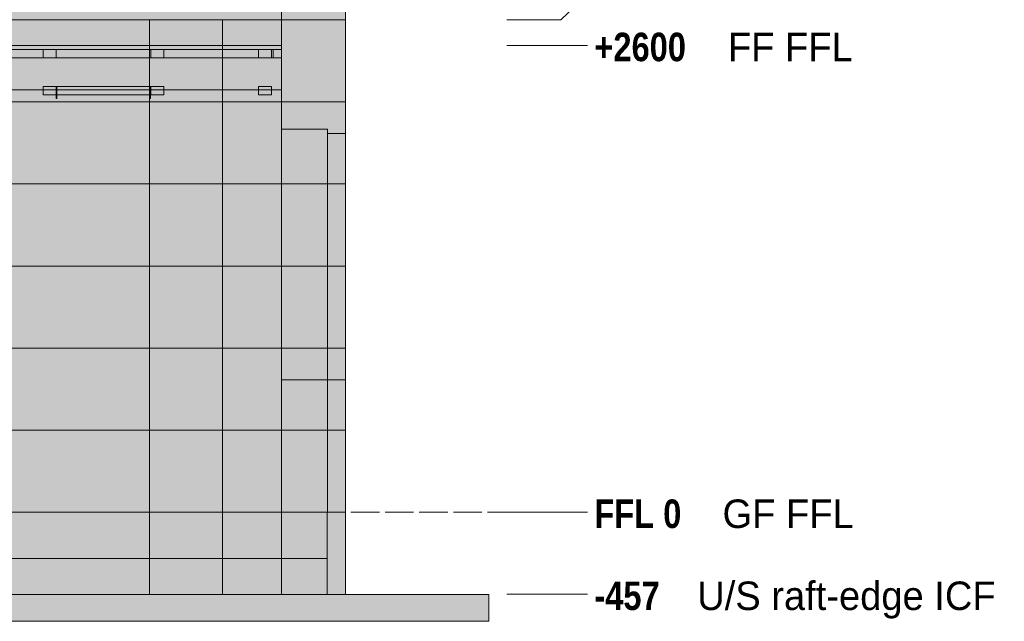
# Model space of a CAD drawing. Header units: millimetres. Extents: x 17 to 413, y 4 to 292.
# Tile 27 of 30: x 259 to 302, y 130 to 157. Entities that reach past the tile are written whole.
import ezdxf

# ---------------------------------------------------------------- set-up
doc = ezdxf.new("R2010")
doc.units = ezdxf.units.MM
doc.linetypes.add('DASHED', pattern=[1.524, 1.27, -0.254])
for name, color, linetype in [('FILL-BELOW', 7, 'Continuous'), ('FILL-EPS', 7, 'Continuous'), ('FILL-LIGHT', 7, 'Continuous'), ('FILL-TIMBER', 7, 'Continuous'), ('LINE-C_2E8C94', 7, 'Continuous'), ('LINE-C_337880', 7, 'Continuous'), ('LINE-INK', 7, 'Continuous'), ('LINE-STEEL', 7, 'Continuous'), ('LINE-STEEL-DASH', 7, 'DASHED'), ('LINE-STEEL_GREY', 7, 'Continuous'), ('LINE-TIMBER_DK', 7, 'Continuous'), ('TEXT-STEEL', 7, 'Continuous')]:
    doc.layers.add(name, color=color, linetype=linetype)
doc.styles.add('OpenSansCondensed-Bold', font='OpenSansCondensed-Bold.ttf')

msp = doc.modelspace()

# ---------------------------------------------------------------- hatches: boundary and pattern name
at = {"layer": 'FILL-BELOW', "true_color": 0x8c8c91}
h = msp.add_hatch(color=252, dxfattribs=at)
h.dxf.hatch_style = 1
h.paths.add_polyline_path([(196.785, 155.88), (196.785, 156.056), (212.615, 156.056), (231.815, 156.056), (251.015, 156.056), (270.215, 156.056), (270.215, 155.88), (251.015, 155.88), (231.815, 155.88), (212.615, 155.88)])
h = msp.add_hatch(color=252, dxfattribs=at)
h.dxf.hatch_style = 1
h.paths.add_polyline_path([(196.785, 156.056), (203.015, 156.056), (222.215, 156.056), (241.415, 156.056), (260.615, 156.056), (270.215, 156.056), (270.215, 155.88), (260.615, 155.88), (241.415, 155.88), (222.215, 155.88), (212.615, 155.88), (203.015, 155.88), (196.785, 155.88)])
h = msp.add_hatch(color=252, dxfattribs=at)
h.dxf.hatch_style = 1
h.paths.add_polyline_path([(196.785, 156.056), (203.015, 156.056), (212.615, 156.056), (231.815, 156.056), (251.015, 156.056), (260.615, 156.056), (270.215, 156.056), (270.215, 155.88), (251.015, 155.88), (231.815, 155.88), (212.615, 155.88), (203.015, 155.88), (196.785, 155.88)])
h = msp.add_hatch(color=252, dxfattribs=at)
h.dxf.hatch_style = 1
h.paths.add_polyline_path([(196.785, 156.056), (203.015, 156.056), (222.215, 156.056), (241.415, 156.056), (260.615, 156.056), (270.215, 156.056), (270.215, 155.88), (260.615, 155.88), (241.415, 155.88), (222.215, 155.88), (212.615, 155.88), (203.015, 155.88), (196.785, 155.88)])
h = msp.add_hatch(color=252, dxfattribs=at)
h.dxf.hatch_style = 1
h.paths.add_polyline_path([(196.785, 156.056), (203.015, 156.056), (212.615, 156.056), (231.815, 156.056), (251.015, 156.056), (260.615, 156.056), (270.215, 156.056), (270.215, 155.88), (251.015, 155.88), (231.815, 155.88), (212.615, 155.88), (203.015, 155.88), (196.785, 155.88)])
h = msp.add_hatch(color=252, dxfattribs=at)
h.dxf.hatch_style = 1
h.paths.add_polyline_path([(196.785, 156.056), (203.015, 156.056), (222.215, 156.056), (241.415, 156.056), (260.615, 156.056), (270.215, 156.056), (270.215, 155.88), (260.615, 155.88), (241.415, 155.88), (222.215, 155.88), (212.615, 155.88), (203.015, 155.88), (196.785, 155.88)])
h = msp.add_hatch(color=252, dxfattribs=at)
h.dxf.hatch_style = 1
h.paths.add_polyline_path([(196.785, 156.056), (203.015, 156.056), (212.615, 156.056), (231.815, 156.056), (251.015, 156.056), (260.615, 156.056), (270.215, 156.056), (270.215, 155.88), (251.015, 155.88), (231.815, 155.88), (212.615, 155.88), (203.015, 155.88), (196.785, 155.88)])
h = msp.add_hatch(color=252, dxfattribs=at)
h.dxf.hatch_style = 1
h.paths.add_polyline_path([(196.785, 156.056), (203.015, 156.056), (222.215, 156.056), (241.415, 156.056), (260.615, 156.056), (270.215, 156.056), (270.215, 155.88), (260.615, 155.88), (241.415, 155.88), (222.215, 155.88), (212.615, 155.88), (203.015, 155.88), (196.785, 155.88)])
h = msp.add_hatch(color=252, dxfattribs=at)
h.dxf.hatch_style = 1
h.paths.add_polyline_path([(196.785, 156.056), (203.015, 156.056), (212.615, 156.056), (231.815, 156.056), (251.015, 156.056), (260.615, 156.056), (270.215, 156.056), (270.215, 155.88), (251.015, 155.88), (231.815, 155.88), (212.615, 155.88), (203.015, 155.88), (196.785, 155.88)])
h = msp.add_hatch(color=252, dxfattribs=at)
h.dxf.hatch_style = 1
h.paths.add_polyline_path([(196.785, 156.056), (203.015, 156.056), (222.215, 156.056), (241.415, 156.056), (260.615, 156.056), (270.215, 156.056), (270.215, 155.88), (260.615, 155.88), (241.415, 155.88), (222.215, 155.88), (212.615, 155.88), (203.015, 155.88), (196.785, 155.88)])
h = msp.add_hatch(color=252, dxfattribs=at)
h.dxf.hatch_style = 1
h.paths.add_polyline_path([(196.785, 156.056), (270.215, 156.056), (270.215, 155.88), (212.615, 155.88), (196.785, 155.88)])
h = msp.add_hatch(color=252, dxfattribs=at)
h.dxf.hatch_style = 1
h.paths.add_polyline_path([(252.408, 156.056), (260.615, 156.056), (270.215, 156.056), (270.215, 155.88), (260.615, 155.88), (252.408, 155.88)])
at = {"layer": 'FILL-EPS', "true_color": 0xccffff}
h = msp.add_hatch(color=7, dxfattribs=at)
h.dxf.hatch_style = 1
h.paths.add_polyline_path([(196.787, 157.202), (196.787, 177.562), (230.393, 201.093), (236.607, 201.093), (270.213, 177.562), (270.213, 157.202), (196.787, 157.202)])
h.paths.add_polyline_path([(227.996, 164.317), (233.6, 164.317), (233.6, 172.855), (227.996, 172.855)], flags=0)
h = msp.add_hatch(color=7, dxfattribs=at)
h.dxf.hatch_style = 1
h.paths.add_polyline_path([(196.787, 157.202), (196.787, 177.562), (196.866, 177.617), (230.393, 201.093), (236.607, 201.093), (237.361, 200.565), (237.374, 200.556), (237.374, 200.556), (237.374, 200.556), (237.374, 200.556), (270.134, 177.617), (270.213, 177.562), (270.213, 175.49), (270.213, 157.202)])
h.paths.add_polyline_path([(227.796, 164.317), (233.8, 164.317), (233.8, 173.055), (227.796, 173.055)], flags=0)
h = msp.add_hatch(color=7, dxfattribs=at)
h.dxf.hatch_style = 1
h.paths.add_polyline_path([(196.787, 157.202), (196.787, 175.49), (196.866, 175.49), (196.866, 177.617), (197.318, 177.933), (229.625, 200.555), (229.626, 200.556), (229.72, 200.622), (230.393, 201.093), (236.607, 201.093), (270.134, 177.617), (270.134, 175.49), (270.213, 175.49), (270.213, 157.202)])
h.paths.add_polyline_path([(225.113, 173.054), (225.1, 173.055), (225.1, 164.317), (231.104, 164.317), (231.104, 173.055), (225.113, 173.055)], flags=0)
h = msp.add_hatch(color=7, dxfattribs=at)
h.dxf.hatch_style = 1
h.paths.add_polyline_path([(196.787, 157.202), (196.787, 177.562), (230.393, 201.093), (236.607, 201.093), (270.213, 177.562), (270.213, 157.202)])
h.paths.add_polyline_path([(225.3, 172.855), (225.3, 164.317), (230.904, 164.317), (230.904, 172.855)], flags=0)
h = msp.add_hatch(color=7, dxfattribs=at)
h.dxf.hatch_style = 1
h.paths.add_polyline_path([(270.21, 177.574), (270.211, 177.574), (270.211, 177.574), (270.213, 177.562), (273.06, 175.568), (273.06, 168.951), (273.06, 157.202), (270.213, 157.202), (270.213, 177.562), (270.209, 177.574)])
h = msp.add_hatch(color=7, dxfattribs=at)
h.dxf.hatch_style = 1
h.paths.add_polyline_path([(270.213, 157.202), (270.213, 177.562), (273.06, 175.568), (273.06, 168.966), (273.06, 168.963), (273.06, 157.202)])
h = msp.add_hatch(color=7, dxfattribs=at)
h.dxf.hatch_style = 1
h.paths.add_polyline_path([(270.213, 175.49), (270.213, 175.49), (270.213, 175.502), (270.213, 175.502), (270.213, 177.562), (273.06, 175.568), (273.06, 175.49), (273.06, 168.951), (273.06, 157.202), (270.213, 157.202), (270.213, 175.49)])
h = msp.add_hatch(color=7, dxfattribs=at)
h.dxf.hatch_style = 1
h.paths.add_polyline_path([(270.212, 157.189), (270.212, 157.189), (270.213, 157.193), (270.213, 157.198), (270.213, 157.202), (270.213, 175.49), (270.215, 175.49), (270.215, 175.493), (270.215, 175.49), (273.06, 175.49), (273.06, 168.974), (273.06, 168.971), (273.06, 168.966), (273.06, 168.963), (273.06, 157.202), (270.215, 157.202), (270.213, 157.189), (270.213, 157.189), (270.212, 157.189)])
h = msp.add_hatch(color=7, dxfattribs=at)
h.dxf.hatch_style = 1
h.paths.add_polyline_path([(270.215, 157.202), (270.215, 175.49), (273.06, 175.49), (273.06, 157.202)])
h = msp.add_hatch(color=7, dxfattribs=at)
h.dxf.hatch_style = 1
h.paths.add_polyline_path([(270.215, 175.49), (273.06, 175.49), (273.06, 157.202), (270.215, 157.202)])
h = msp.add_hatch(color=7, dxfattribs=at)
h.dxf.hatch_style = 1
h.paths.add_polyline_path([(196.787, 135.256), (196.787, 157.202), (270.213, 157.202), (270.213, 135.256)])
h = msp.add_hatch(color=7, dxfattribs=at)
h.dxf.hatch_style = 1
h.paths.add_polyline_path([(196.787, 157.202), (270.213, 157.202), (270.213, 135.256), (196.787, 135.256)])
h = msp.add_hatch(color=7, dxfattribs=at)
h.dxf.hatch_style = 1
h.paths.add_polyline_path([(196.787, 135.256), (196.787, 157.202), (270.213, 157.202), (270.213, 135.256)])
h = msp.add_hatch(color=7, dxfattribs=at)
h.dxf.hatch_style = 1
h.paths.add_polyline_path([(196.787, 157.202), (270.213, 157.202), (270.213, 135.256), (196.787, 135.256)])
h = msp.add_hatch(color=7, dxfattribs=at)
h.dxf.hatch_style = 1
h.paths.add_polyline_path([(270.211, 157.189), (270.213, 157.202), (270.211, 157.189)])
h = msp.add_hatch(color=7, dxfattribs=at)
h.dxf.hatch_style = 1
h.paths.add_polyline_path([(270.214, 157.214), (270.215, 157.202), (273.06, 157.202), (273.06, 135.256), (270.215, 135.256), (270.213, 135.256), (270.213, 157.202), (270.213, 157.202), (270.213, 157.214)])
h = msp.add_hatch(color=7, dxfattribs=at)
h.dxf.hatch_style = 1
h.paths.add_polyline_path([(270.213, 135.256), (270.213, 157.202), (273.06, 157.202), (273.06, 135.256)])
h = msp.add_hatch(color=7, dxfattribs=at)
h.dxf.hatch_style = 1
h.paths.add_polyline_path([(270.214, 135.243), (270.213, 135.243), (270.213, 157.202), (270.215, 157.202), (273.06, 157.202), (273.06, 135.256), (270.215, 135.256)])
h = msp.add_hatch(color=7, dxfattribs=at)
h.dxf.hatch_style = 1
h.paths.add_polyline_path([(270.213, 157.202), (273.06, 157.202), (273.06, 135.256), (270.213, 135.256)])
h = msp.add_hatch(color=7, dxfattribs=at)
h.dxf.hatch_style = 1
h.paths.add_polyline_path([(270.215, 135.256), (270.215, 157.202), (273.06, 157.202), (273.06, 135.256)])
h = msp.add_hatch(color=7, dxfattribs=at)
h.dxf.hatch_style = 1
h.paths.add_polyline_path([(270.215, 157.202), (273.06, 157.202), (273.06, 135.256), (270.215, 135.256)])
h = msp.add_hatch(color=7, dxfattribs=at)
h.dxf.hatch_style = 1
h.paths.add_polyline_path([(270.215, 152.329), (272.256, 152.329), (272.256, 141.152), (270.215, 141.152)])
h = msp.add_hatch(color=7, dxfattribs=at)
h.dxf.hatch_style = 1
h.paths.add_polyline_path([(270.215, 141.152), (270.215, 152.329), (272.256, 152.329), (272.256, 141.152)])
h = msp.add_hatch(color=7, dxfattribs=at)
h.dxf.hatch_style = 1
h.paths.add_polyline_path([(270.215, 152.329), (272.256, 152.329), (272.256, 135.256), (270.215, 135.256)])
h = msp.add_hatch(color=7, dxfattribs=at)
h.dxf.hatch_style = 1
h.paths.add_polyline_path([(270.215, 135.256), (270.215, 152.329), (272.256, 152.329), (272.256, 135.256)])
h = msp.add_hatch(color=7, dxfattribs=at)
h.dxf.hatch_style = 1
h.paths.add_polyline_path([(272.256, 152.129), (273.06, 152.129), (273.06, 141.152), (272.256, 141.152)])
h = msp.add_hatch(color=7, dxfattribs=at)
h.dxf.hatch_style = 1
h.paths.add_polyline_path([(272.256, 141.152), (272.256, 152.129), (273.06, 152.129), (273.06, 141.152)])
h = msp.add_hatch(color=7, dxfattribs=at)
h.dxf.hatch_style = 1
h.paths.add_polyline_path([(272.256, 152.129), (273.06, 152.129), (273.06, 135.256), (272.256, 135.256)])
h = msp.add_hatch(color=7, dxfattribs=at)
h.dxf.hatch_style = 1
h.paths.add_polyline_path([(272.256, 135.256), (272.256, 152.129), (273.06, 152.129), (273.06, 135.256)])
h = msp.add_hatch(color=7, dxfattribs=at)
h.dxf.hatch_style = 1
h.paths.add_polyline_path([(196.787, 131.598), (196.787, 135.256), (270.213, 135.256), (270.213, 131.598)])
h = msp.add_hatch(color=7, dxfattribs=at)
h.dxf.hatch_style = 1
h.paths.add_polyline_path([(196.787, 135.256), (269.396, 135.256), (269.4, 135.256), (270.213, 135.256), (270.213, 131.598), (269.4, 131.598), (196.787, 131.598)])
h = msp.add_hatch(color=7, dxfattribs=at)
h.dxf.hatch_style = 1
h.paths.add_polyline_path([(196.787, 131.598), (196.787, 135.256), (269.401, 135.256), (270.213, 135.256), (270.213, 131.598), (269.401, 131.598)])
h = msp.add_hatch(color=7, dxfattribs=at)
h.dxf.hatch_style = 1
h.paths.add_polyline_path([(196.787, 135.256), (270.213, 135.256), (270.213, 131.598), (196.787, 131.598)])
h = msp.add_hatch(color=7, dxfattribs=at)
h.dxf.hatch_style = 1
h.paths.add_polyline_path([(270.213, 131.598), (270.213, 135.256), (273.06, 135.256), (273.06, 131.598)])
h = msp.add_hatch(color=7, dxfattribs=at)
h.dxf.hatch_style = 1
h.paths.add_polyline_path([(270.213, 135.256), (272.247, 135.256), (272.247, 131.598), (270.213, 131.598)])
h = msp.add_hatch(color=7, dxfattribs=at)
h.dxf.hatch_style = 1
h.paths.add_polyline_path([(270.213, 131.598), (270.213, 135.256), (271.026, 135.256), (272.247, 135.256), (272.247, 131.598), (271.026, 131.598)])
h = msp.add_hatch(color=7, dxfattribs=at)
h.dxf.hatch_style = 1
h.paths.add_polyline_path([(270.213, 135.256), (273.06, 135.256), (273.06, 131.598), (270.213, 131.598)])
h = msp.add_hatch(color=7, dxfattribs=at)
h.dxf.hatch_style = 1
h.paths.add_polyline_path([(272.247, 135.256), (273.06, 135.256), (273.06, 131.598), (272.247, 131.598)])
h = msp.add_hatch(color=7, dxfattribs=at)
h.dxf.hatch_style = 1
h.paths.add_polyline_path([(272.247, 131.598), (272.247, 135.256), (273.06, 135.256), (273.06, 131.598), (272.247, 131.598)])
h = msp.add_hatch(color=7, dxfattribs=at)
h.dxf.hatch_style = 1
h.paths.add_polyline_path([(272.247, 135.256), (273.06, 135.256), (273.06, 131.598), (272.247, 131.598)])
h = msp.add_hatch(color=7, dxfattribs=at)
h.dxf.hatch_style = 1
h.paths.add_polyline_path([(272.247, 131.598), (272.247, 135.256), (273.06, 135.256), (273.06, 131.598), (272.247, 131.598)])
at = {"layer": 'FILL-EPS', "true_color": 0xc0f0f0}
h = msp.add_hatch(color=254, dxfattribs=at)
h.dxf.hatch_style = 1
h.paths.add_polyline_path([(273.06, 135.256), (273.06, 135.256), (273.06, 135.269), (273.064, 135.269), (273.065, 135.269), (273.067, 135.269), (273.067, 131.598), (273.067, 131.586), (273.063, 131.586), (273.061, 131.586), (273.06, 131.586), (273.06, 135.256)])
at = {"layer": 'FILL-LIGHT', "true_color": 0xdbdbde}
h = msp.add_hatch(color=254, dxfattribs=at)
h.dxf.hatch_style = 1
h.paths.add_polyline_path([(194.753, 133.198), (194.753, 135.256), (272.247, 135.256), (272.247, 133.198), (194.753, 133.198)])
h = msp.add_hatch(color=254, dxfattribs=at)
h.dxf.hatch_style = 1
h.paths.add_polyline_path([(194.753, 135.256), (272.247, 135.256), (272.247, 133.198), (194.753, 133.198)])
h = msp.add_hatch(color=254, dxfattribs=at)
h.dxf.hatch_style = 1
h.paths.add_polyline_path([(187.54, 130.398), (187.54, 131.598), (279.46, 131.598), (279.46, 130.398)])
h = msp.add_hatch(color=254, dxfattribs=at)
h.dxf.hatch_style = 1
h.paths.add_polyline_path([(187.54, 131.598), (279.46, 131.598), (279.46, 130.398), (187.54, 130.398)])
at = {"layer": 'FILL-TIMBER', "true_color": 0xedd6a8}
h = msp.add_hatch(color=41, dxfattribs=at)
h.dxf.hatch_style = 1
h.paths.add_polyline_path([(196.785, 154.68), (196.785, 155.504), (196.785, 155.88), (197.161, 155.88), (197.161, 155.504), (269.839, 155.504), (269.839, 155.88), (270.215, 155.88), (270.215, 154.08), (196.785, 154.08)])
h = msp.add_hatch(color=41, dxfattribs=at)
h.dxf.hatch_style = 1
h.paths.add_polyline_path([(252.408, 154.08), (252.408, 155.504), (269.839, 155.504), (269.839, 155.88), (270.215, 155.88), (270.215, 155.504), (270.215, 154.68), (270.215, 154.08)])
h = msp.add_hatch(color=41, dxfattribs=at)
h.dxf.hatch_style = 1
h.paths.add_polyline_path([(259.583, 155.504), (259.583, 155.88), (260.159, 155.88), (260.159, 155.504)])
h = msp.add_hatch(color=41, dxfattribs=at)
h.dxf.hatch_style = 1
h.paths.add_polyline_path([(259.583, 155.88), (260.159, 155.88), (260.159, 155.504), (259.583, 155.504)])
h = msp.add_hatch(color=41, dxfattribs=at)
h.dxf.hatch_style = 1
h.paths.add_polyline_path([(259.583, 155.504), (259.583, 155.88), (260.159, 155.88), (260.159, 155.504)])
h = msp.add_hatch(color=41, dxfattribs=at)
h.dxf.hatch_style = 1
h.paths.add_polyline_path([(259.583, 155.88), (260.159, 155.88), (260.159, 155.504), (259.583, 155.504)])
h = msp.add_hatch(color=41, dxfattribs=at)
h.dxf.hatch_style = 1
h.paths.add_polyline_path([(264.383, 155.504), (264.383, 155.88), (264.959, 155.88), (264.959, 155.504)])
h = msp.add_hatch(color=41, dxfattribs=at)
h.dxf.hatch_style = 1
h.paths.add_polyline_path([(264.383, 155.88), (264.959, 155.88), (264.959, 155.504), (264.383, 155.504)])
h = msp.add_hatch(color=41, dxfattribs=at)
h.dxf.hatch_style = 1
h.paths.add_polyline_path([(264.383, 155.504), (264.383, 155.88), (264.959, 155.88), (264.959, 155.504)])
h = msp.add_hatch(color=41, dxfattribs=at)
h.dxf.hatch_style = 1
h.paths.add_polyline_path([(264.383, 155.504), (264.383, 155.88), (264.959, 155.88), (264.959, 155.504)])
h = msp.add_hatch(color=41, dxfattribs=at)
h.dxf.hatch_style = 1
h.paths.add_polyline_path([(269.183, 155.504), (269.183, 155.88), (269.759, 155.88), (269.759, 155.504)])
h = msp.add_hatch(color=41, dxfattribs=at)
h.dxf.hatch_style = 1
h.paths.add_polyline_path([(269.183, 155.88), (269.759, 155.88), (269.759, 155.504), (269.183, 155.504)])
h = msp.add_hatch(color=41, dxfattribs=at)
h.dxf.hatch_style = 1
h.paths.add_polyline_path([(269.183, 155.504), (269.183, 155.88), (269.759, 155.88), (269.759, 155.504)])
h = msp.add_hatch(color=41, dxfattribs=at)
h.dxf.hatch_style = 1
h.paths.add_polyline_path([(269.183, 155.88), (269.759, 155.88), (269.759, 155.504), (269.183, 155.504)])
h = msp.add_hatch(color=41, dxfattribs=at)
h.dxf.hatch_style = 1
h.paths.add_polyline_path([(196.785, 154.08), (196.785, 155.504), (270.215, 155.504), (270.215, 154.08)])
h = msp.add_hatch(color=41, dxfattribs=at)
h.dxf.hatch_style = 1
h.paths.add_polyline_path([(252.408, 155.504), (270.215, 155.504), (270.215, 154.08), (252.408, 154.08)])
h = msp.add_hatch(color=41, dxfattribs=at)
h.dxf.hatch_style = 1
h.paths.add_polyline_path([(259.583, 153.856), (259.583, 154.232), (260.159, 154.232), (260.159, 153.856)])
h = msp.add_hatch(color=41, dxfattribs=at)
h.dxf.hatch_style = 1
h.paths.add_polyline_path([(259.583, 154.232), (260.159, 154.232), (260.159, 153.856), (259.583, 153.856)])
h = msp.add_hatch(color=41, dxfattribs=at)
h.dxf.hatch_style = 1
h.paths.add_polyline_path([(259.583, 153.856), (259.583, 154.232), (260.159, 154.232), (260.159, 153.856)])
h = msp.add_hatch(color=41, dxfattribs=at)
h.dxf.hatch_style = 1
h.paths.add_polyline_path([(259.583, 154.232), (260.159, 154.232), (260.159, 153.856), (259.583, 153.856)])
h = msp.add_hatch(color=41, dxfattribs=at)
h.dxf.hatch_style = 1
h.paths.add_polyline_path([(260.169, 153.696), (260.169, 154.232), (260.193, 154.232), (260.193, 153.696)])
h = msp.add_hatch(color=41, dxfattribs=at)
h.dxf.hatch_style = 1
h.paths.add_polyline_path([(260.169, 154.232), (260.193, 154.232), (260.193, 153.696), (260.169, 153.696)])
h = msp.add_hatch(color=41, dxfattribs=at)
h.dxf.hatch_style = 1
h.paths.add_polyline_path([(260.169, 153.696), (260.169, 154.232), (260.193, 154.232), (260.193, 153.696)])
h = msp.add_hatch(color=41, dxfattribs=at)
h.dxf.hatch_style = 1
h.paths.add_polyline_path([(260.169, 154.232), (260.193, 154.232), (260.193, 153.696), (260.169, 153.696)])
h = msp.add_hatch(color=41, dxfattribs=at)
h.dxf.hatch_style = 1
h.paths.add_polyline_path([(260.169, 153.696), (260.169, 154.232), (260.193, 154.232), (260.193, 153.696)])
h = msp.add_hatch(color=41, dxfattribs=at)
h.dxf.hatch_style = 1
h.paths.add_polyline_path([(260.169, 154.232), (260.193, 154.232), (260.193, 153.696), (260.169, 153.696)])
h = msp.add_hatch(color=41, dxfattribs=at)
h.dxf.hatch_style = 1
h.paths.add_polyline_path([(260.193, 153.856), (260.193, 154.232), (264.35, 154.232), (264.35, 153.856)])
h = msp.add_hatch(color=41, dxfattribs=at)
h.dxf.hatch_style = 1
h.paths.add_polyline_path([(260.193, 154.232), (264.35, 154.232), (264.35, 153.856), (260.193, 153.856)])
h = msp.add_hatch(color=41, dxfattribs=at)
h.dxf.hatch_style = 1
h.paths.add_polyline_path([(260.193, 153.856), (260.193, 154.232), (264.35, 154.232), (264.35, 153.856)])
h = msp.add_hatch(color=41, dxfattribs=at)
h.dxf.hatch_style = 1
h.paths.add_polyline_path([(260.193, 154.232), (264.35, 154.232), (264.35, 153.856), (260.193, 153.856)])
h = msp.add_hatch(color=41, dxfattribs=at)
h.dxf.hatch_style = 1
h.paths.add_polyline_path([(260.193, 153.856), (260.193, 154.232), (264.35, 154.232), (264.35, 153.856)])
h = msp.add_hatch(color=41, dxfattribs=at)
h.dxf.hatch_style = 1
h.paths.add_polyline_path([(260.193, 154.232), (264.35, 154.232), (264.35, 153.856), (260.193, 153.856)])
h = msp.add_hatch(color=41, dxfattribs=at)
h.dxf.hatch_style = 1
h.paths.add_polyline_path([(264.35, 153.696), (264.35, 154.232), (264.374, 154.232), (264.374, 153.696)])
h = msp.add_hatch(color=41, dxfattribs=at)
h.dxf.hatch_style = 1
h.paths.add_polyline_path([(264.35, 154.232), (264.374, 154.232), (264.374, 153.696), (264.35, 153.696)])
h = msp.add_hatch(color=41, dxfattribs=at)
h.dxf.hatch_style = 1
h.paths.add_polyline_path([(264.35, 153.696), (264.35, 154.232), (264.374, 154.232), (264.374, 153.696)])
h = msp.add_hatch(color=41, dxfattribs=at)
h.dxf.hatch_style = 1
h.paths.add_polyline_path([(264.35, 154.232), (264.374, 154.232), (264.374, 153.696), (264.35, 153.696)])
h = msp.add_hatch(color=41, dxfattribs=at)
h.dxf.hatch_style = 1
h.paths.add_polyline_path([(264.35, 153.696), (264.35, 154.232), (264.374, 154.232), (264.374, 153.696)])
h = msp.add_hatch(color=41, dxfattribs=at)
h.dxf.hatch_style = 1
h.paths.add_polyline_path([(264.35, 154.232), (264.374, 154.232), (264.374, 153.696), (264.35, 153.696)])
h = msp.add_hatch(color=41, dxfattribs=at)
h.dxf.hatch_style = 1
h.paths.add_polyline_path([(264.383, 153.856), (264.383, 154.232), (264.959, 154.232), (264.959, 153.856)])
h = msp.add_hatch(color=41, dxfattribs=at)
h.dxf.hatch_style = 1
h.paths.add_polyline_path([(264.383, 154.232), (264.959, 154.232), (264.959, 153.856), (264.383, 153.856)])
h = msp.add_hatch(color=41, dxfattribs=at)
h.dxf.hatch_style = 1
h.paths.add_polyline_path([(264.383, 153.856), (264.383, 154.232), (264.959, 154.232), (264.959, 153.856)])
h = msp.add_hatch(color=41, dxfattribs=at)
h.dxf.hatch_style = 1
h.paths.add_polyline_path([(264.383, 153.856), (264.383, 154.232), (264.959, 154.232), (264.959, 153.856)])
h = msp.add_hatch(color=41, dxfattribs=at)
h.dxf.hatch_style = 1
h.paths.add_polyline_path([(269.183, 153.856), (269.183, 154.232), (269.759, 154.232), (269.759, 153.856)])
h = msp.add_hatch(color=41, dxfattribs=at)
h.dxf.hatch_style = 1
h.paths.add_polyline_path([(269.183, 154.232), (269.759, 154.232), (269.759, 153.856), (269.183, 153.856)])
h = msp.add_hatch(color=41, dxfattribs=at)
h.dxf.hatch_style = 1
h.paths.add_polyline_path([(269.183, 153.856), (269.183, 154.232), (269.759, 154.232), (269.759, 153.856)])
h = msp.add_hatch(color=41, dxfattribs=at)
h.dxf.hatch_style = 1
h.paths.add_polyline_path([(269.183, 154.232), (269.759, 154.232), (269.759, 153.856), (269.183, 153.856)])

# ---------------------------------------------------------------- linework, layer by layer
at = {"layer": 'LINE-C_2E8C94', "lineweight": 5}
for points in [[(196.787, 157.202), (196.787, 177.562), (196.787, 177.562), (196.787, 177.562), (230.393, 201.093), (236.607, 201.093), (236.607, 201.093), (236.607, 201.093), (236.607, 201.093), (236.607, 201.093), (270.213, 177.562), (270.213, 157.202), (270.213, 157.202), (196.787, 157.202), (196.787, 157.202)], [(196.787, 157.202), (196.787, 177.562), (196.866, 177.617), (230.393, 201.093), (236.607, 201.093), (237.361, 200.565), (237.374, 200.556), (237.374, 200.556), (237.374, 200.556), (237.374, 200.556), (270.134, 177.617), (270.213, 177.562), (270.213, 175.49), (270.213, 157.202)], [(196.787, 157.202), (196.787, 175.49), (196.866, 175.49), (196.866, 177.617), (197.318, 177.933), (229.625, 200.555), (229.626, 200.556), (229.626, 200.556), (229.72, 200.622), (230.393, 201.093), (236.607, 201.093), (236.607, 201.093), (236.607, 201.093), (236.607, 201.093), (270.134, 177.617), (270.134, 175.49), (270.213, 175.49), (270.213, 157.202)], [(196.787, 157.202), (196.787, 177.562), (196.787, 177.562), (230.393, 201.093), (230.393, 201.093), (230.393, 201.093), (236.607, 201.093), (270.213, 177.562), (270.213, 157.202), (196.787, 157.202)], [(270.21, 177.574), (270.21, 177.574), (270.211, 177.574), (270.211, 177.574), (270.213, 177.562), (273.06, 175.568), (273.06, 168.951), (273.06, 168.951), (273.06, 157.202), (273.06, 157.202), (270.213, 157.202), (270.213, 177.562), (270.213, 177.562), (270.213, 177.562), (270.213, 177.562), (270.213, 177.562), (270.209, 177.574)], [(270.213, 157.202), (270.213, 177.562), (273.06, 175.568), (273.06, 168.966), (273.06, 168.963), (273.06, 157.202)], [(270.213, 175.49), (270.213, 175.49), (270.213, 175.502), (270.213, 175.502), (270.213, 177.562), (270.213, 177.562), (270.213, 177.562), (270.213, 177.562), (273.06, 175.568), (273.06, 175.49), (273.06, 175.49), (273.06, 168.951), (273.06, 168.951), (273.06, 157.202), (273.06, 157.202), (273.06, 157.202), (270.213, 157.202), (270.213, 175.49)], [(270.212, 157.189), (270.212, 157.189), (270.213, 157.193), (270.213, 157.198), (270.213, 157.202), (270.213, 175.49), (270.215, 175.49), (270.215, 175.493), (270.215, 175.49), (273.06, 175.49), (273.06, 168.974), (273.06, 168.971), (273.06, 168.966), (273.06, 168.963), (273.06, 157.202), (270.215, 157.202), (270.213, 157.189), (270.213, 157.189), (270.212, 157.189)], [(270.215, 157.202), (270.215, 157.202), (270.215, 175.49), (273.06, 175.49), (273.06, 157.202), (270.215, 157.202)], [(270.215, 175.49), (273.06, 175.49), (273.06, 157.202), (273.06, 157.202), (273.06, 157.202), (270.215, 157.202)], [(196.787, 135.256), (196.787, 157.202), (270.213, 157.202), (270.213, 157.202), (270.213, 157.202), (270.213, 157.202), (270.213, 135.256)], [(196.787, 157.202), (270.213, 157.202), (270.213, 135.256), (270.213, 135.256), (196.787, 135.256)], [(196.787, 135.256), (196.787, 157.202), (270.213, 157.202), (270.213, 157.202), (270.213, 157.202), (270.213, 157.202), (270.213, 135.256)], [(196.787, 157.202), (270.213, 157.202), (270.213, 135.256), (270.213, 135.256), (196.787, 135.256)], [(270.211, 157.189), (270.213, 157.202), (270.211, 157.189)], [(270.214, 157.214), (270.215, 157.202), (273.06, 157.202), (273.06, 135.256), (273.06, 135.256), (273.06, 135.256), (270.215, 135.256), (270.215, 135.256), (270.213, 135.256), (270.213, 157.202), (270.213, 157.202), (270.213, 157.202), (270.213, 157.214)], [(270.213, 135.256), (270.213, 135.256), (270.213, 157.202), (273.06, 157.202), (273.06, 157.202), (273.06, 157.202), (273.06, 135.256)], [(270.214, 135.243), (270.213, 135.243), (270.213, 157.202), (270.215, 157.202), (270.215, 157.202), (273.06, 157.202), (273.06, 157.202), (273.06, 135.256), (270.215, 135.256)], [(270.213, 157.202), (270.213, 157.202), (270.213, 157.202), (270.213, 157.202)], [(270.213, 157.202), (270.213, 157.202), (273.06, 157.202), (273.06, 135.256), (270.213, 135.256), (270.213, 157.202)], [(270.215, 135.256), (270.215, 157.202), (273.06, 157.202), (273.06, 157.202), (273.06, 135.256)], [(270.215, 157.202), (270.215, 157.202), (270.215, 157.202), (273.06, 157.202), (273.06, 135.256), (273.06, 135.256), (273.06, 135.256), (270.215, 135.256)], [(270.215, 152.329), (272.256, 152.329), (272.256, 141.152), (272.256, 141.152), (272.256, 141.152), (270.215, 141.152)], [(270.215, 141.152), (270.215, 141.152), (270.215, 152.329), (272.256, 152.329), (272.256, 141.152)], [(270.215, 152.329), (272.256, 152.329), (272.256, 135.256), (270.215, 135.256)], [(270.215, 135.256), (270.215, 135.256), (270.215, 152.329), (272.256, 152.329), (272.256, 152.329), (272.256, 152.329), (272.256, 135.256)], [(272.256, 152.129), (273.06, 152.129), (273.06, 141.152), (272.256, 141.152)], [(272.256, 141.152), (272.256, 141.152), (272.256, 152.129), (273.06, 152.129), (273.06, 152.129), (273.06, 141.152), (272.256, 141.152)], [(272.256, 152.129), (273.06, 152.129), (273.06, 135.256), (273.06, 135.256), (272.256, 135.256)], [(272.256, 135.256), (272.256, 152.129), (273.06, 152.129), (273.06, 135.256)], [(196.787, 131.598), (196.787, 131.598), (196.787, 135.256), (270.213, 135.256), (270.213, 135.256), (270.213, 131.598), (196.787, 131.598)], [(196.787, 135.256), (196.787, 135.256), (269.396, 135.256), (269.4, 135.256), (269.4, 135.256), (270.213, 135.256), (270.213, 131.598), (270.213, 131.598), (269.4, 131.598), (269.4, 131.598), (196.787, 131.598), (196.787, 135.256)], [(196.787, 131.598), (196.787, 131.598), (196.787, 131.598), (196.787, 135.256), (269.401, 135.256), (270.213, 135.256), (270.213, 135.256), (270.213, 135.256), (270.213, 135.256), (270.213, 131.598), (269.401, 131.598), (269.401, 131.598), (269.401, 131.598), (196.787, 131.598)], [(196.787, 135.256), (270.213, 135.256), (270.213, 131.598), (196.787, 131.598)], [(270.213, 131.598), (270.213, 135.256), (273.06, 135.256), (273.06, 135.256), (273.06, 131.598)], [(270.213, 135.256), (272.247, 135.256), (272.247, 131.598), (270.213, 131.598), (270.213, 135.256)], [(270.213, 131.598), (270.213, 131.598), (270.213, 135.256), (271.026, 135.256), (272.247, 135.256), (272.247, 131.598), (271.026, 131.598), (271.026, 131.598), (271.026, 131.598)], [(270.213, 135.256), (273.06, 135.256), (273.06, 131.598), (273.06, 131.598), (270.213, 131.598)], [(272.247, 135.256), (273.06, 135.256), (273.06, 131.598), (273.06, 131.598), (272.247, 131.598)], [(272.247, 131.598), (272.247, 131.598), (272.247, 135.256), (273.06, 135.256), (273.06, 135.256), (273.06, 135.256), (273.06, 135.256), (273.06, 131.598), (272.247, 131.598), (272.247, 131.598), (272.247, 131.598)], [(272.247, 135.256), (273.06, 135.256), (273.06, 131.598), (273.06, 131.598), (272.247, 131.598)], [(272.247, 131.598), (272.247, 131.598), (272.247, 135.256), (273.06, 135.256), (273.06, 135.256), (273.06, 135.256), (273.06, 135.256), (273.06, 131.598), (272.247, 131.598), (272.247, 131.598), (272.247, 131.598)], [(273.06, 135.256), (273.06, 135.256), (273.06, 135.269), (273.064, 135.269), (273.065, 135.269), (273.067, 135.269), (273.067, 131.598), (273.067, 131.598), (273.067, 131.586), (273.063, 131.586), (273.061, 131.586), (273.06, 131.586), (273.06, 135.256)]]:
    msp.add_lwpolyline(points, close=True, dxfattribs=at)
at = {"layer": 'LINE-C_337880', "lineweight": 5}
for p, q in [((264.322, 153.544), (264.322, 157.194)), ((264.322, 153.544), (264.322, 157.194)), ((267.574, 153.544), (267.574, 157.194)), ((267.574, 153.544), (267.574, 157.194)), ((248.066, 153.544), (264.322, 153.544)), ((248.066, 153.544), (264.322, 153.544)), ((248.066, 153.544), (264.322, 153.544)), ((248.066, 153.544), (264.322, 153.544)), ((264.322, 153.544), (267.574, 153.544)), ((264.322, 153.544), (267.574, 153.544)), ((264.322, 149.886), (264.322, 153.544)), ((264.322, 153.544), (267.574, 153.544)), ((264.322, 149.886), (264.322, 153.544)), ((264.322, 153.544), (267.574, 153.544)), ((267.574, 149.886), (267.574, 153.544)), ((267.574, 153.544), (270.205, 153.544)), ((267.574, 149.886), (267.574, 153.544)), ((267.574, 153.544), (270.205, 153.544)), ((267.574, 153.544), (270.205, 153.544)), ((267.574, 153.544), (270.205, 153.544)), ((270.221, 153.544), (273.052, 153.544)), ((270.221, 153.544), (273.052, 153.544)), ((270.221, 153.544), (273.052, 153.544)), ((270.221, 153.544), (273.052, 153.544)), ((270.223, 153.544), (273.052, 153.544)), ((270.223, 153.544), (273.052, 153.544)), ((248.066, 149.886), (264.322, 149.886)), ((248.066, 149.886), (264.322, 149.886)), ((248.066, 149.886), (264.322, 149.886)), ((248.066, 149.886), (264.322, 149.886)), ((264.322, 146.229), (264.322, 149.886)), ((264.322, 149.886), (267.574, 149.886)), ((264.322, 146.229), (264.322, 149.886)), ((264.322, 149.886), (267.574, 149.886)), ((264.322, 149.886), (267.574, 149.886)), ((264.322, 149.886), (267.574, 149.886)), ((267.574, 149.886), (270.205, 149.886)), ((267.574, 149.886), (270.205, 149.886)), ((267.574, 146.229), (267.574, 149.886)), ((267.574, 149.886), (270.205, 149.886)), ((267.574, 146.229), (267.574, 149.886)), ((267.574, 149.886), (270.205, 149.886)), ((270.221, 149.886), (273.052, 149.886)), ((270.221, 149.886), (273.052, 149.886)), ((270.221, 149.886), (273.052, 149.886)), ((270.221, 149.886), (273.052, 149.886)), ((270.223, 149.886), (273.052, 149.886)), ((270.223, 149.886), (272.248, 149.886)), ((270.223, 149.886), (272.248, 149.886)), ((270.223, 149.886), (272.248, 149.886)), ((270.223, 149.886), (272.248, 149.886)), ((270.223, 149.886), (273.052, 149.886)), ((272.264, 149.886), (273.052, 149.886)), ((272.264, 149.886), (273.052, 149.886)), ((272.264, 149.886), (273.052, 149.886)), ((272.264, 149.886), (273.052, 149.886)), ((248.066, 146.229), (264.322, 146.229)), ((248.066, 146.229), (264.322, 146.229)), ((248.066, 146.229), (264.322, 146.229)), ((248.066, 146.229), (264.322, 146.229)), ((264.322, 146.229), (267.574, 146.229)), ((264.322, 146.229), (267.574, 146.229)), ((264.322, 142.571), (264.322, 146.229)), ((264.322, 146.229), (267.574, 146.229)), ((264.322, 142.571), (264.322, 146.229)), ((264.322, 146.229), (267.574, 146.229)), ((267.574, 142.571), (267.574, 146.229)), ((267.574, 146.229), (270.205, 146.229)), ((267.574, 142.571), (267.574, 146.229)), ((267.574, 146.229), (270.205, 146.229)), ((267.574, 146.229), (270.205, 146.229)), ((267.574, 146.229), (270.205, 146.229)), ((270.221, 146.229), (273.052, 146.229)), ((270.221, 146.229), (273.052, 146.229)), ((270.221, 146.229), (273.052, 146.229)), ((270.221, 146.229), (273.052, 146.229)), ((270.223, 146.229), (273.052, 146.229)), ((270.223, 146.229), (272.248, 146.229)), ((270.223, 146.229), (272.248, 146.229)), ((270.223, 146.229), (272.248, 146.229)), ((270.223, 146.229), (272.248, 146.229)), ((270.223, 146.229), (273.052, 146.229)), ((272.264, 146.229), (273.052, 146.229)), ((272.264, 146.229), (273.052, 146.229)), ((272.264, 146.229), (273.052, 146.229)), ((272.264, 146.229), (273.052, 146.229)), ((248.066, 142.571), (264.322, 142.571)), ((248.066, 142.571), (264.322, 142.571)), ((248.066, 142.571), (264.322, 142.571)), ((248.066, 142.571), (264.322, 142.571)), ((264.322, 138.914), (264.322, 142.571)), ((264.322, 142.571), (267.574, 142.571)), ((264.322, 138.914), (264.322, 142.571)), ((264.322, 142.571), (267.574, 142.571)), ((264.322, 142.571), (267.574, 142.571)), ((264.322, 142.571), (267.574, 142.571)), ((267.574, 142.571), (270.205, 142.571)), ((267.574, 142.571), (270.205, 142.571)), ((267.574, 138.914), (267.574, 142.571)), ((267.574, 142.571), (270.205, 142.571)), ((267.574, 138.914), (267.574, 142.571)), ((267.574, 142.571), (270.205, 142.571)), ((270.221, 142.571), (273.052, 142.571)), ((270.221, 142.571), (273.052, 142.571)), ((270.221, 142.571), (273.052, 142.571)), ((270.221, 142.571), (273.052, 142.571)), ((270.223, 142.571), (273.052, 142.571)), ((270.223, 142.571), (272.248, 142.571)), ((270.223, 142.571), (272.248, 142.571)), ((270.223, 142.571), (272.248, 142.571)), ((270.223, 142.571), (272.248, 142.571)), ((270.223, 142.571), (273.052, 142.571)), ((272.264, 142.571), (273.052, 142.571)), ((272.264, 142.571), (273.052, 142.571)), ((272.264, 142.571), (273.052, 142.571)), ((272.264, 142.571), (273.052, 142.571)), ((248.066, 138.914), (264.322, 138.914)), ((248.066, 138.914), (264.322, 138.914)), ((248.066, 138.914), (264.322, 138.914)), ((248.066, 138.914), (264.322, 138.914)), ((264.322, 138.914), (267.574, 138.914)), ((264.322, 138.914), (267.574, 138.914)), ((264.322, 135.264), (264.322, 138.914)), ((264.322, 138.914), (267.574, 138.914)), ((264.322, 135.264), (264.322, 138.914)), ((264.322, 138.914), (267.574, 138.914)), ((267.574, 135.264), (267.574, 138.914)), ((267.574, 138.914), (270.205, 138.914)), ((267.574, 135.264), (267.574, 138.914)), ((267.574, 138.914), (270.205, 138.914)), ((267.574, 138.914), (270.205, 138.914)), ((267.574, 138.914), (270.205, 138.914)), ((270.221, 138.914), (273.052, 138.914)), ((270.221, 138.914), (273.052, 138.914)), ((270.221, 138.914), (273.052, 138.914)), ((270.221, 138.914), (273.052, 138.914)), ((270.223, 138.914), (273.052, 138.914)), ((270.223, 138.914), (272.248, 138.914)), ((270.223, 138.914), (272.248, 138.914)), ((270.223, 138.914), (273.052, 138.914)), ((272.264, 138.914), (273.052, 138.914)), ((272.264, 138.914), (273.052, 138.914)), ((264.322, 131.606), (264.322, 135.248)), ((264.322, 131.606), (264.322, 135.248)), ((267.574, 131.606), (267.574, 135.248)), ((267.574, 131.606), (267.574, 135.248))]:
    msp.add_line(p, q, dxfattribs=at)
at = {"layer": 'LINE-INK', "lineweight": 5}
for points in [[(196.785, 155.88), (196.785, 156.056), (212.615, 156.056), (212.615, 156.056), (231.815, 156.056), (231.815, 156.056), (251.015, 156.056), (251.015, 156.056), (270.215, 156.056), (270.215, 156.056), (270.215, 156.056), (270.215, 156.056), (270.215, 155.88), (251.015, 155.88), (251.015, 155.88), (231.815, 155.88), (231.815, 155.88), (212.615, 155.88), (212.615, 155.88), (196.785, 155.88)], [(196.785, 156.056), (203.015, 156.056), (222.215, 156.056), (241.415, 156.056), (260.615, 156.056), (270.215, 156.056), (270.215, 155.88), (260.615, 155.88), (241.415, 155.88), (222.215, 155.88), (212.615, 155.88), (203.015, 155.88), (196.785, 155.88)], [(196.785, 156.056), (203.015, 156.056), (212.615, 156.056), (231.815, 156.056), (251.015, 156.056), (260.615, 156.056), (270.215, 156.056), (270.215, 155.88), (251.015, 155.88), (231.815, 155.88), (212.615, 155.88), (203.015, 155.88), (196.785, 155.88)], [(196.785, 156.056), (203.015, 156.056), (222.215, 156.056), (241.415, 156.056), (260.615, 156.056), (270.215, 156.056), (270.215, 155.88), (260.615, 155.88), (241.415, 155.88), (222.215, 155.88), (212.615, 155.88), (203.015, 155.88), (196.785, 155.88)], [(196.785, 156.056), (203.015, 156.056), (212.615, 156.056), (231.815, 156.056), (251.015, 156.056), (260.615, 156.056), (270.215, 156.056), (270.215, 155.88), (251.015, 155.88), (231.815, 155.88), (212.615, 155.88), (203.015, 155.88), (196.785, 155.88)], [(196.785, 156.056), (203.015, 156.056), (222.215, 156.056), (241.415, 156.056), (260.615, 156.056), (270.215, 156.056), (270.215, 155.88), (260.615, 155.88), (241.415, 155.88), (222.215, 155.88), (212.615, 155.88), (203.015, 155.88), (196.785, 155.88)], [(196.785, 156.056), (203.015, 156.056), (212.615, 156.056), (231.815, 156.056), (251.015, 156.056), (260.615, 156.056), (270.215, 156.056), (270.215, 155.88), (251.015, 155.88), (231.815, 155.88), (212.615, 155.88), (203.015, 155.88), (196.785, 155.88)], [(196.785, 156.056), (203.015, 156.056), (222.215, 156.056), (241.415, 156.056), (260.615, 156.056), (270.215, 156.056), (270.215, 155.88), (260.615, 155.88), (241.415, 155.88), (222.215, 155.88), (212.615, 155.88), (203.015, 155.88), (196.785, 155.88)], [(196.785, 156.056), (203.015, 156.056), (212.615, 156.056), (231.815, 156.056), (251.015, 156.056), (260.615, 156.056), (270.215, 156.056), (270.215, 155.88), (251.015, 155.88), (231.815, 155.88), (212.615, 155.88), (203.015, 155.88), (196.785, 155.88)], [(196.785, 156.056), (203.015, 156.056), (222.215, 156.056), (241.415, 156.056), (260.615, 156.056), (270.215, 156.056), (270.215, 155.88), (260.615, 155.88), (241.415, 155.88), (222.215, 155.88), (212.615, 155.88), (203.015, 155.88), (196.785, 155.88)], [(196.785, 156.056), (196.785, 156.056), (270.215, 156.056), (270.215, 155.88), (270.215, 155.88), (212.615, 155.88), (212.615, 155.88), (196.785, 155.88)], [(252.408, 156.056), (260.615, 156.056), (270.215, 156.056), (270.215, 155.88), (260.615, 155.88), (252.408, 155.88)]]:
    msp.add_lwpolyline(points, close=True, dxfattribs=at)
at = {"layer": 'LINE-STEEL', "lineweight": 5}
for p, q in [((282.66, 157.2), (283.86, 158.356)), ((280.26, 157.2), (282.66, 157.2)), ((280.26, 156.056), (282.66, 156.056)), ((282.66, 156.056), (283.86, 156.056)), ((280.26, 135.256), (282.66, 135.256)), ((282.66, 135.256), (283.86, 135.256)), ((280.26, 131.6), (282.66, 131.6)), ((282.66, 131.6), (283.86, 131.6))]:
    msp.add_line(p, q, dxfattribs=at)
at = {"layer": 'LINE-STEEL-DASH', "lineweight": 5}
msp.add_line((180.34, 135.256), (280.26, 135.256), dxfattribs=at)
at = {"layer": 'LINE-STEEL_GREY', "lineweight": 5}
for points in [[(194.753, 133.198), (194.753, 133.198), (194.753, 135.256), (272.247, 135.256), (272.247, 135.256), (272.247, 135.256), (272.247, 133.198), (194.753, 133.198), (194.753, 133.198), (194.753, 133.198)], [(194.753, 135.256), (272.247, 135.256), (272.247, 133.198), (194.753, 133.198), (194.753, 135.256)], [(187.54, 130.398), (187.54, 130.398), (187.54, 131.598), (279.46, 131.598), (279.46, 130.398), (187.54, 130.398)], [(187.54, 131.598), (279.46, 131.598), (279.46, 130.398), (279.46, 130.398), (187.54, 130.398)]]:
    msp.add_lwpolyline(points, close=True, dxfattribs=at)
at = {"layer": 'LINE-TIMBER_DK', "lineweight": 5}
for points in [[(196.785, 154.68), (196.785, 154.68), (196.785, 155.504), (196.785, 155.88), (197.161, 155.88), (197.161, 155.504), (269.839, 155.504), (269.839, 155.88), (270.215, 155.88), (270.215, 154.08), (196.785, 154.08)], [(252.408, 154.08), (252.408, 155.504), (269.839, 155.504), (269.839, 155.88), (270.215, 155.88), (270.215, 155.504), (270.215, 155.504), (270.215, 154.68), (270.215, 154.68), (270.215, 154.08)], [(259.583, 155.504), (259.583, 155.88), (260.159, 155.88), (260.159, 155.88), (260.159, 155.504), (259.583, 155.504)], [(259.583, 155.88), (259.583, 155.88), (260.159, 155.88), (260.159, 155.504), (260.159, 155.504), (259.583, 155.504)], [(259.583, 155.504), (259.583, 155.88), (260.159, 155.88), (260.159, 155.88), (260.159, 155.504), (259.583, 155.504)], [(259.583, 155.88), (259.583, 155.88), (260.159, 155.88), (260.159, 155.504), (260.159, 155.504), (259.583, 155.504)], [(264.383, 155.504), (264.383, 155.88), (264.959, 155.88), (264.959, 155.88), (264.959, 155.504), (264.383, 155.504)], [(264.383, 155.88), (264.383, 155.88), (264.959, 155.88), (264.959, 155.504), (264.959, 155.504), (264.383, 155.504)], [(264.383, 155.504), (264.383, 155.88), (264.959, 155.88), (264.959, 155.88), (264.959, 155.504), (264.383, 155.504)], [(264.383, 155.504), (264.383, 155.88), (264.383, 155.88), (264.959, 155.88), (264.959, 155.504), (264.959, 155.504)], [(269.183, 155.504), (269.183, 155.88), (269.759, 155.88), (269.759, 155.88), (269.759, 155.504), (269.183, 155.504)], [(269.183, 155.88), (269.183, 155.88), (269.759, 155.88), (269.759, 155.504), (269.759, 155.504), (269.183, 155.504)], [(269.183, 155.504), (269.183, 155.88), (269.759, 155.88), (269.759, 155.88), (269.759, 155.504), (269.183, 155.504)], [(269.183, 155.88), (269.183, 155.88), (269.759, 155.88), (269.759, 155.504), (269.759, 155.504), (269.183, 155.504)], [(196.785, 154.08), (196.785, 155.504), (270.215, 155.504), (270.215, 154.08)], [(252.408, 155.504), (270.215, 155.504), (270.215, 154.08), (252.408, 154.08)], [(259.583, 153.856), (259.583, 154.232), (260.159, 154.232), (260.159, 154.232), (260.159, 153.856), (259.583, 153.856)], [(259.583, 154.232), (259.583, 154.232), (260.159, 154.232), (260.159, 153.856), (260.159, 153.856), (259.583, 153.856)], [(259.583, 153.856), (259.583, 154.232), (260.159, 154.232), (260.159, 154.232), (260.159, 153.856), (259.583, 153.856)], [(259.583, 154.232), (259.583, 154.232), (260.159, 154.232), (260.159, 153.856), (260.159, 153.856), (259.583, 153.856)], [(260.169, 153.696), (260.169, 153.696), (260.169, 154.232), (260.193, 154.232), (260.193, 154.232), (260.193, 153.696)], [(260.169, 154.232), (260.193, 154.232), (260.193, 153.696), (260.193, 153.696), (260.169, 153.696), (260.169, 154.232)], [(260.169, 153.696), (260.169, 153.696), (260.169, 154.232), (260.193, 154.232), (260.193, 154.232), (260.193, 153.696)], [(260.169, 154.232), (260.193, 154.232), (260.193, 153.696), (260.193, 153.696), (260.169, 153.696), (260.169, 154.232)], [(260.169, 153.696), (260.169, 153.696), (260.169, 154.232), (260.193, 154.232), (260.193, 154.232), (260.193, 153.696)], [(260.169, 154.232), (260.193, 154.232), (260.193, 153.696), (260.193, 153.696), (260.169, 153.696), (260.169, 154.232)], [(260.193, 153.856), (260.193, 154.232), (264.35, 154.232), (264.35, 154.232), (264.35, 153.856), (260.193, 153.856)], [(260.193, 154.232), (260.193, 154.232), (264.35, 154.232), (264.35, 153.856), (264.35, 153.856), (260.193, 153.856)], [(260.193, 153.856), (260.193, 154.232), (264.35, 154.232), (264.35, 154.232), (264.35, 153.856), (260.193, 153.856)], [(260.193, 154.232), (260.193, 154.232), (264.35, 154.232), (264.35, 153.856), (264.35, 153.856), (260.193, 153.856)], [(260.193, 153.856), (260.193, 154.232), (264.35, 154.232), (264.35, 154.232), (264.35, 153.856), (260.193, 153.856)], [(260.193, 154.232), (260.193, 154.232), (264.35, 154.232), (264.35, 153.856), (264.35, 153.856), (260.193, 153.856)], [(264.35, 153.696), (264.35, 153.696), (264.35, 154.232), (264.374, 154.232), (264.374, 154.232), (264.374, 153.696)], [(264.35, 154.232), (264.374, 154.232), (264.374, 153.696), (264.374, 153.696), (264.35, 153.696), (264.35, 154.232)], [(264.35, 153.696), (264.35, 153.696), (264.35, 154.232), (264.374, 154.232), (264.374, 154.232), (264.374, 153.696)], [(264.35, 154.232), (264.374, 154.232), (264.374, 153.696), (264.374, 153.696), (264.35, 153.696), (264.35, 154.232)], [(264.35, 153.696), (264.35, 153.696), (264.35, 154.232), (264.374, 154.232), (264.374, 154.232), (264.374, 153.696)], [(264.35, 154.232), (264.374, 154.232), (264.374, 153.696), (264.374, 153.696), (264.35, 153.696), (264.35, 154.232)], [(264.383, 153.856), (264.383, 154.232), (264.959, 154.232), (264.959, 154.232), (264.959, 153.856), (264.383, 153.856)], [(264.383, 154.232), (264.383, 154.232), (264.959, 154.232), (264.959, 153.856), (264.959, 153.856), (264.383, 153.856)], [(264.383, 153.856), (264.383, 154.232), (264.959, 154.232), (264.959, 154.232), (264.959, 153.856), (264.383, 153.856)], [(264.383, 153.856), (264.383, 154.232), (264.383, 154.232), (264.959, 154.232), (264.959, 153.856), (264.959, 153.856)], [(269.183, 153.856), (269.183, 154.232), (269.759, 154.232), (269.759, 154.232), (269.759, 153.856), (269.183, 153.856)], [(269.183, 154.232), (269.183, 154.232), (269.759, 154.232), (269.759, 153.856), (269.759, 153.856), (269.183, 153.856)], [(269.183, 153.856), (269.183, 154.232), (269.759, 154.232), (269.759, 154.232), (269.759, 153.856), (269.183, 153.856)], [(269.183, 154.232), (269.183, 154.232), (269.759, 154.232), (269.759, 153.856), (269.759, 153.856), (269.183, 153.856)]]:
    msp.add_lwpolyline(points, close=True, dxfattribs=at)

# ---------------------------------------------------------------- texts
at = {"layer": 'TEXT-STEEL', "style": 'OpenSansCondensed-Bold'}
for s, p in [('+2600', (284.16, 155.356)), ('FFL 0', (284.16, 134.556)), ('-457', (284.16, 130.9))]:
    msp.add_text(s, height=1.27, dxfattribs=at).set_placement(p)
at = {"layer": 'TEXT-STEEL'}
for s, p in [('FF FFL', (290.115, 155.356)), ('GF FFL', (289.876, 134.556)), ('U/S raft-edge ICF', (288.748, 130.9))]:
    msp.add_text(s, height=1.27, dxfattribs=at).set_placement(p)

doc.saveas('drawing.dxf')
